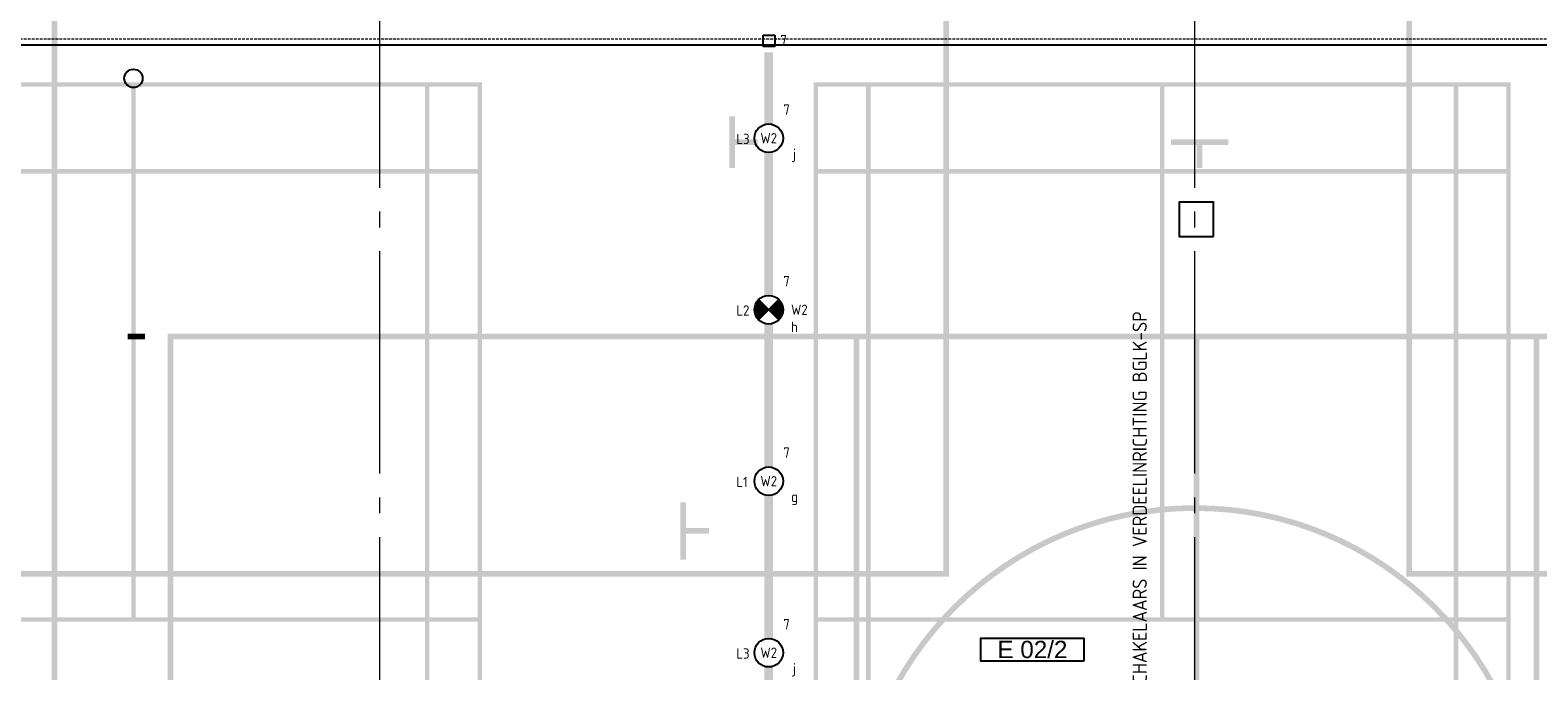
# Model space of a CAD drawing. Header units: millimetres. Extents: x -38031 to 123247, y -16330 to 129979.
# Tile 55 of 235: x -27029 to -13838, y 37248 to 42852. Entities that reach past the tile are written whole.
import ezdxf
from ezdxf.enums import TextEntityAlignment as Align

# ---------------------------------------------------------------- set-up
doc = ezdxf.new("R2010")
doc.units = ezdxf.units.MM
doc.header["$LTSCALE"] = 50
doc.linetypes.add('STYLE_02', pattern=[0.6944250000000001, 0.48607, -0.2083550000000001])
doc.linetypes.add('STYLE_11', pattern=[5, 3.88885498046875, -0.416717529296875, 0.2777862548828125, -0.4166412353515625])
for name, color, linetype in [('AB$1A---_ATTRIB035', 8, 'Continuous'), ('AL$1A---_ALGEMEEN', 8, 'Continuous'), ('AM$1A---_ARCERING', 8, 'Continuous'), ('BOUWKUNDIG', 8, 'Continuous'), ('EL6311--', 3, 'Continuous'), ('EL6311--NV', 7, 'Continuous')]:
    doc.layers.add(name, color=color, linetype=linetype)
doc.layers.add('Armaturen levering door W-aannemer', color=3, linetype='Continuous', plot=False)
doc.layers.add('Armaturen levering door W-aannemer--NV', color=7, linetype='Continuous', plot=False)
doc.layers.add('stramien', color=1, linetype='STYLE_11', lineweight=15)
doc.styles.add('Arial', font='ARIAL.TTF')
doc.styles.add('BURO-012', font='ISO.shx', dxfattribs={"height": 60})
doc.styles.add('BURO-018', font='iso.shx', dxfattribs={"height": 90})
doc.styles.get("Standard").update_dxf_attribs({"font": 'iso.shx'})

# ---------------------------------------------------------------- blocks, each defined once
blk = doc.blocks.new('1115B6LL1500')
at = {"color": 0, "linetype": 'Continuous'}
blk.add_circle((0, 0), 2.5, dxfattribs=at)
at = {"color": 0}
for points in [[(-2.5, 0.75), (-15, 0.75), (-2.5, -0.75), (-15, -0.75)], [(2.5, 0.75), (15, 0.75), (2.5, -0.75), (15, -0.75)]]:
    blk.add_solid(points, dxfattribs=at)
at = {"color": 0, "linetype": 'Continuous', "style": 'BURO-018'}
for tag, p in [('E_GKAST', (0, 8)), ('E_GROEP', (0, 5)), ('E_SGROEP', (4.5, 5)), ('E_ARMCODE', (0, 0)), ('E_SLET', (4.5, -3))]:
    blk.add_attdef(tag, text='', height=1.8, dxfattribs=at).set_placement(p, align=Align.MIDDLE)
blk = doc.blocks.new('E00018')
at = {"color": 0, "linetype": 'Continuous'}
for p, q in [((-1.767766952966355, -1.767766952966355), (1.767766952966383, 1.767766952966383)), ((1.767766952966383, -1.767766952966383), (-1.767766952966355, 1.767766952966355))]:
    blk.add_line(p, q, dxfattribs=at)
at = {"color": 0, "linetype": 'Continuous', "const_width": 2.5}
for points in [[(-0.8838834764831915, 0.8838834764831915, -0.1989123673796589), (0, 1.25, -0.1989123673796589), (0.8838834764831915, 0.8838834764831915, -1)], [(-0.8838834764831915, -0.8838834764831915, 0.1989123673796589), (0, -1.25, 0.1989123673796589), (0.8838834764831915, -0.8838834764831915, 1)]]:
    blk.add_lwpolyline(points, format="xyb", dxfattribs=at)
blk = doc.blocks.new('1115B6LL1500-NO1')
at = {"color": 0, "linetype": 'Continuous'}
blk.add_circle((0, 0), 2.5, dxfattribs=at)
at = {"color": 0}
for points in [[(-2.5, 0.75), (-15, 0.75), (-2.5, -0.75), (-15, -0.75)], [(2.5, 0.75), (15, 0.75), (2.5, -0.75), (15, -0.75)]]:
    blk.add_solid(points, dxfattribs=at)
at = {"color": 0, "zscale": 100}
blk.add_blockref('E00018', (0, 0), dxfattribs=at)
at = {"color": 0, "linetype": 'Continuous', "style": 'BURO-018'}
for tag, p in [('E_GKAST', (0, 8)), ('E_GROEP', (0, 5)), ('E_SGROEP', (4.5, 5)), ('E_ARMCODE', (0, 0)), ('E_SLET', (4.5, -3))]:
    blk.add_attdef(tag, text='', height=1.8, dxfattribs=at).set_placement(p, align=Align.MIDDLE)
blk = doc.blocks.new('E00159')
at = {"color": 0, "linetype": 'Continuous'}
for p, q in [((-1, -1), (-1, 1)), ((-1, 1), (1, 1)), ((1, 1), (1, -1)), ((1, -1), (-1, -1))]:
    blk.add_line(p, q, dxfattribs=at)
at = {"color": 0, "linetype": 'Continuous', "style": 'BURO-018'}
for tag, p in [('E_GKAST', (0, 6.5)), ('E_GROEP', (0, 3.5)), ('E_SGROEP', (4.5, 3.5))]:
    blk.add_attdef(tag, text='', height=1.8, dxfattribs=at).set_placement(p, align=Align.MIDDLE)
at = {"color": 0, "linetype": 'Continuous', "style": 'BURO-018', "flags": 1}
for tag, height, p in [('E_VERMCODE', 1.8, (13, 3.5)), ('E_MATCODE', 1.799999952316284, (0, 0))]:
    blk.add_attdef(tag, text='', height=height, dxfattribs=at).set_placement(p, align=Align.MIDDLE)
blk = doc.blocks.new('Group-17')
at = {"layer": 'AM$1A---_ARCERING', "linetype": 'Continuous', "lineweight": 0}
h = blk.add_hatch(color=256, dxfattribs=at)
h.paths.add_polyline_path([(-75350.99999999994, 27497.00000000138), (-75350.99999999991, 9497.000000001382), (-84350.99999999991, 9497.000000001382), (-84350.99999999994, 27497.00000000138)])
h.paths.add_polyline_path([(-84300.99999999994, 15497.00000000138), (-84300.99999999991, 9547.000000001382), (-75400.99999999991, 9547.000000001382), (-75400.99999999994, 15497.00000000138)])
h.paths.add_polyline_path([(-75400.99999999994, 18472.00000000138), (-84300.99999999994, 18472.00000000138), (-84300.99999999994, 15547.00000000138), (-75400.99999999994, 15547.00000000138)])
h.paths.add_polyline_path([(-75400.99999999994, 27447.00000000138), (-84300.99999999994, 27447.00000000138), (-84300.99999999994, 21497.00000000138), (-75400.99999999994, 21497.00000000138)])
h.paths.add_polyline_path([(-84300.99999999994, 18522.00000000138), (-75400.99999999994, 18522.00000000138), (-75400.99999999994, 21447.00000000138), (-84300.99999999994, 21447.00000000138)])
h = blk.add_hatch(color=256, dxfattribs=at)
h.paths.add_polyline_path([(-62350.99999999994, 27497.00000000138), (-62350.99999999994, 9497.000000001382), (-71350.99999999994, 9497.000000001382), (-71350.99999999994, 27497.00000000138)])
h.paths.add_polyline_path([(-71300.99999999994, 15497.00000000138), (-71300.99999999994, 9547.000000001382), (-62400.99999999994, 9547.000000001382), (-62400.99999999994, 15497.00000000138)])
h.paths.add_polyline_path([(-62400.99999999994, 18472.00000000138), (-71300.99999999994, 18472.00000000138), (-71300.99999999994, 15547.00000000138), (-62400.99999999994, 15547.00000000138)])
h.paths.add_polyline_path([(-62400.99999999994, 27447.00000000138), (-71300.99999999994, 27447.00000000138), (-71300.99999999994, 21497.00000000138), (-62400.99999999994, 21497.00000000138)])
h.paths.add_polyline_path([(-71300.99999999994, 18522.00000000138), (-62400.99999999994, 18522.00000000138), (-62400.99999999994, 21447.00000000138), (-71300.99999999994, 21447.00000000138)])
h = blk.add_hatch(color=256, dxfattribs=at)
h.paths.add_polyline_path([(-85535.99999999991, 422.0000000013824), (-79435.99999999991, 422.0000000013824), (-79435.99999999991, 13822.00000000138), (-85535.99999999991, 13822.00000000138)])
h.paths.add_polyline_path([(-85075.99999999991, 13062.00000000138), (-85495.99999999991, 13062.00000000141), (-85495.99999999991, 13782.00000000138), (-85075.99999999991, 13782.00000000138)])
h.paths.add_polyline_path([(-85035.99999999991, 13782.00000000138), (-82505.99999999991, 13782.00000000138), (-82505.99999999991, 13062.00000000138), (-85035.99999999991, 13062.00000000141)])
h.paths.add_polyline_path([(-79935.99999999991, 13062.00000000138), (-82465.99999999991, 13062.00000000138), (-82465.99999999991, 13782.00000000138), (-79935.99999999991, 13782.00000000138)])
h.paths.add_polyline_path([(-79895.99999999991, 13782.00000000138), (-79475.99999999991, 13782.00000000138), (-79475.99999999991, 13062.00000000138), (-79895.99999999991, 13062.00000000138)])
h.paths.add_polyline_path([(-79475.99999999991, 13022.00000000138), (-79475.99999999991, 9142.000000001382), (-79895.99999999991, 9142.000000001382), (-79895.99999999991, 13022.00000000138)])
h.paths.add_polyline_path([(-79935.99999999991, 13022.00000000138), (-79935.99999999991, 9142.000000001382), (-82465.99999999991, 9142.000000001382), (-82465.99999999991, 13022.00000000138)])
h.paths.add_polyline_path([(-85035.99999999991, 9142.000000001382), (-85035.99999999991, 13022.00000000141), (-82505.99999999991, 13022.00000000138), (-82505.99999999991, 9142.000000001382)])
h.paths.add_polyline_path([(-85495.99999999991, 9142.000000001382), (-85495.99999999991, 13022.00000000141), (-85075.99999999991, 13022.00000000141), (-85075.99999999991, 9142.000000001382)])
h.paths.add_polyline_path([(-85075.99999999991, 5142.000000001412), (-85495.99999999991, 5142.000000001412), (-85495.99999999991, 9102.000000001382), (-85075.99999999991, 9102.000000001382)])
h.paths.add_polyline_path([(-85035.99999999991, 9102.000000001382), (-79935.99999999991, 9102.000000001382), (-79935.99999999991, 5142.000000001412), (-85035.99999999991, 5142.000000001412)])
h.paths.add_polyline_path([(-79895.99999999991, 5142.000000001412), (-79895.99999999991, 9102.000000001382), (-79475.99999999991, 9102.000000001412), (-79475.99999999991, 5142.000000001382)])
h.paths.add_polyline_path([(-79475.99999999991, 1222.000000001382), (-79895.99999999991, 1222.000000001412), (-79895.99999999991, 5102.000000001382), (-79475.99999999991, 5102.000000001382)])
h.paths.add_polyline_path([(-79935.99999999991, 5102.000000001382), (-79935.99999999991, 1222.000000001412), (-82465.99999999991, 1222.000000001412), (-82465.99999999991, 5102.000000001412)])
h.paths.add_polyline_path([(-85035.99999999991, 5102.000000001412), (-82505.99999999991, 5102.000000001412), (-82505.99999999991, 1222.000000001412), (-85035.99999999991, 1222.000000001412)])
h.paths.add_polyline_path([(-85075.99999999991, 5102.000000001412), (-85075.99999999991, 1222.000000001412), (-85495.99999999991, 1222.000000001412), (-85495.99999999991, 5102.000000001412)])
h.paths.add_polyline_path([(-85075.99999999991, 1182.000000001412), (-85075.99999999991, 462.0000000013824), (-85495.99999999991, 462.0000000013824), (-85495.99999999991, 1182.000000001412)])
h.paths.add_polyline_path([(-85035.99999999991, 462.0000000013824), (-85035.99999999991, 1182.000000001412), (-82505.99999999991, 1182.000000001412), (-82505.99999999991, 462.0000000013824)])
h.paths.add_polyline_path([(-82465.99999999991, 1182.000000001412), (-79935.99999999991, 1182.000000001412), (-79935.99999999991, 462.0000000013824), (-82465.99999999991, 462.0000000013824)])
h.paths.add_polyline_path([(-79475.99999999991, 1182.000000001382), (-79475.99999999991, 462.0000000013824), (-79895.99999999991, 462.0000000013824), (-79895.99999999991, 1182.000000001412)])
h = blk.add_hatch(color=256, dxfattribs=at)
h.paths.add_polyline_path([(-76535.99999999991, 422.0000000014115), (-70435.99999999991, 422.0000000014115), (-70435.99999999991, 13822.00000000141), (-76535.99999999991, 13822.00000000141)])
h.paths.add_polyline_path([(-76075.99999999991, 13062.00000000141), (-76495.99999999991, 13062.00000000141), (-76495.99999999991, 13782.00000000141), (-76075.99999999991, 13782.00000000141)])
h.paths.add_polyline_path([(-76035.99999999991, 13782.00000000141), (-73505.99999999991, 13782.00000000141), (-73505.99999999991, 13062.00000000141), (-76035.99999999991, 13062.00000000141)])
h.paths.add_polyline_path([(-70935.99999999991, 13062.00000000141), (-73465.99999999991, 13062.00000000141), (-73465.99999999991, 13782.00000000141), (-70935.99999999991, 13782.00000000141)])
h.paths.add_polyline_path([(-70895.99999999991, 13782.00000000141), (-70475.99999999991, 13782.00000000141), (-70475.99999999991, 13062.00000000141), (-70895.99999999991, 13062.00000000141)])
h.paths.add_polyline_path([(-70475.99999999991, 13022.00000000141), (-70475.99999999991, 9142.000000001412), (-70895.99999999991, 9142.000000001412), (-70895.99999999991, 13022.00000000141)])
h.paths.add_polyline_path([(-70935.99999999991, 13022.00000000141), (-70935.99999999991, 9142.000000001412), (-73465.99999999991, 9142.000000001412), (-73465.99999999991, 13022.00000000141)])
h.paths.add_polyline_path([(-76035.99999999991, 9142.000000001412), (-76035.99999999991, 13022.00000000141), (-73505.99999999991, 13022.00000000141), (-73505.99999999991, 9142.000000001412)])
h.paths.add_polyline_path([(-76495.99999999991, 9142.000000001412), (-76495.99999999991, 13022.00000000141), (-76075.99999999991, 13022.00000000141), (-76075.99999999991, 9142.000000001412)])
h.paths.add_polyline_path([(-76075.99999999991, 5142.000000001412), (-76495.99999999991, 5142.000000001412), (-76495.99999999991, 9102.000000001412), (-76075.99999999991, 9102.000000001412)])
h.paths.add_polyline_path([(-76035.99999999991, 9102.000000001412), (-70935.99999999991, 9102.000000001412), (-70935.99999999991, 5142.000000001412), (-76035.99999999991, 5142.000000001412)])
h.paths.add_polyline_path([(-70895.99999999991, 5142.000000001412), (-70895.99999999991, 9102.000000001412), (-70475.99999999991, 9102.000000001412), (-70475.99999999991, 5142.000000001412)])
h.paths.add_polyline_path([(-70475.99999999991, 1222.000000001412), (-70895.99999999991, 1222.000000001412), (-70895.99999999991, 5102.000000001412), (-70475.99999999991, 5102.000000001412)])
h.paths.add_polyline_path([(-70935.99999999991, 5102.000000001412), (-70935.99999999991, 1222.000000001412), (-73465.99999999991, 1222.000000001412), (-73465.99999999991, 5102.000000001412)])
h.paths.add_polyline_path([(-76035.99999999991, 5102.000000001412), (-73505.99999999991, 5102.000000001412), (-73505.99999999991, 1222.000000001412), (-76035.99999999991, 1222.000000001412)])
h.paths.add_polyline_path([(-76075.99999999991, 5102.000000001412), (-76075.99999999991, 1222.000000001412), (-76495.99999999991, 1222.000000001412), (-76495.99999999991, 5102.000000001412)])
h.paths.add_polyline_path([(-76075.99999999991, 1182.000000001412), (-76075.99999999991, 462.0000000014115), (-76495.99999999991, 462.0000000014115), (-76495.99999999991, 1182.000000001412)])
h.paths.add_polyline_path([(-76035.99999999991, 462.0000000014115), (-76035.99999999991, 1182.000000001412), (-73505.99999999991, 1182.000000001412), (-73505.99999999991, 462.0000000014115)])
h.paths.add_polyline_path([(-73465.99999999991, 1182.000000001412), (-70935.99999999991, 1182.000000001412), (-70935.99999999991, 462.0000000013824), (-73465.99999999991, 462.0000000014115)])
h.paths.add_polyline_path([(-70475.99999999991, 1182.000000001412), (-70475.99999999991, 462.0000000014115), (-70895.99999999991, 462.0000000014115), (-70895.99999999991, 1182.000000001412)])
for points in [[(-77273.49999999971, 13522.00000000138), (-77223.49999999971, 13522.00000000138), (-77223.49999999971, 13322.00000000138), (-77023.49999999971, 13322.00000000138), (-77023.49999999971, 13272.00000000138), (-77223.49999999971, 13272.00000000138), (-77223.49999999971, 13072.00000000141), (-77273.49999999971, 13072.00000000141)], [(-72908.49999999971, 13272.00000000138), (-72908.49999999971, 13322.00000000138), (-73408.49999999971, 13322.00000000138), (-73408.49999999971, 13272.00000000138), (-73183.49999999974, 13272.00000000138), (-73183.49999999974, 13072.00000000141), (-73133.49999999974, 13072.00000000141), (-73133.49999999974, 13272.00000000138)], [(-77650.99999999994, 10147.00000000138), (-77700.99999999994, 10147.00000000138), (-77700.99999999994, 9647.000000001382), (-77650.99999999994, 9647.000000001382), (-77650.99999999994, 9872.000000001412), (-77450.99999999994, 9872.000000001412), (-77450.99999999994, 9922.000000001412), (-77650.99999999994, 9922.000000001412)]]:
    blk.add_hatch(color=256, dxfattribs=at).paths.add_polyline_path(points)
h = blk.add_hatch(color=256, dxfattribs=at)
h.paths.add_polyline_path([(-64185.99999999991, 11622.00000000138), (-82185.99999999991, 11622.00000000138), (-82185.99999999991, 2622.000000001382), (-64185.99999999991, 2622.000000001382)])
h.paths.add_polyline_path([(-70185.99999999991, 2672.000000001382), (-70185.99999999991, 11572.00000000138), (-64235.99999999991, 11572.00000000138), (-64235.99999999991, 2672.000000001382)])
h.paths.add_polyline_path([(-82135.99999999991, 2672.000000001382), (-82135.99999999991, 11572.00000000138), (-76185.99999999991, 11572.00000000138), (-76185.99999999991, 2672.000000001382)])
h.paths.add_polyline_path([(-73160.99999999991, 2672.000000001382), (-73160.99999999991, 11572.00000000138), (-70235.99999999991, 11572.00000000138), (-70235.99999999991, 2672.000000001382)])
h.paths.add_polyline_path([(-76135.99999999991, 11572.00000000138), (-73210.99999999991, 11572.00000000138), (-73210.99999999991, 2672.000000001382), (-76135.99999999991, 2672.000000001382)])
h = blk.add_hatch(color=256, dxfattribs=at)
edge = h.paths.add_edge_path()
edge.add_arc((-73200.99999999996, 7122.000000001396), 2950.000000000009, 0.4855632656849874, 89.99999999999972)
edge.add_arc((-73200.99999999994, 7122.000000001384), 2949.999999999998, 90, 179.5144367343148)
edge.add_line((-76150.8940658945, 7147.000000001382), (-76200.89583152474, 7147.000000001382))
edge.add_arc((-73200.99999999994, 7122.000000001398), 2999.999999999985, 90, 179.5225296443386, ccw=False)
edge.add_arc((-73200.99999999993, 7122.000000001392), 2999.999999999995, 0.4774703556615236, 90.00000000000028, ccw=False)
at = {"layer": 'AL$1A---_ALGEMEEN', "color": 0}
for points in [[(-83200.99999999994, 7122.000000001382), (-83200.99999999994, 27122.00000000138), (-83150.99999999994, 7122.000000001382), (-83150.99999999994, 27122.00000000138)], [(-82535.99999999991, 11572.00000000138), (-82385.99999999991, 11572.00000000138), (-82535.99999999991, 11622.00000000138), (-82385.99999999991, 11622.00000000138)]]:
    blk.add_solid(points, dxfattribs=at)
blk = doc.blocks.new('Group-18')
at = {"layer": 'AL$1A---_ALGEMEEN', "color": 0}
blk.add_lwpolyline([(-87291.96924776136, 700.5507527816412), (-86356.00000001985, 700.5507527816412), (-86356.00000001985, 2087.550752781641), (-87291.96924776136, 2087.550752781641), (-87291.96924776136, 4450.550752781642), (-86356.00000001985, 4450.550752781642), (-86356.00000001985, 5834.01125336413), (-87291.96924776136, 5834.01125336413), (-87291.96924776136, 8325.550752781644), (-86356.00000001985, 8325.550752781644), (-86356.00000001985, 9712.55075278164), (-87291.96924776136, 9712.55075278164), (-87291.96924776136, 12075.55075278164), (-86356.00000001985, 12075.55075278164), (-86356.00000001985, 13462.55075278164), (-87291.96924776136, 13462.55075278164), (-87291.96924776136, 14150), (-59221.0000000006, 14150), (-59221.0000000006, 230.0112533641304), (-87291.96924776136, 230.01125336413)], close=True, dxfattribs=at)
blk = doc.blocks.new('Group-57')
at = {"layer": 'AM$1A---_ARCERING', "linetype": 'Continuous', "lineweight": 0}
h = blk.add_hatch(color=256, dxfattribs=at)
h.paths.add_polyline_path([(-75350.99999999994, 27497.00000000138), (-75350.99999999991, 9497.000000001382), (-84350.99999999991, 9497.000000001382), (-84350.99999999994, 27497.00000000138)])
h.paths.add_polyline_path([(-84300.99999999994, 15497.00000000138), (-84300.99999999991, 9547.000000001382), (-75400.99999999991, 9547.000000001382), (-75400.99999999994, 15497.00000000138)])
h.paths.add_polyline_path([(-75400.99999999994, 18472.00000000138), (-84300.99999999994, 18472.00000000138), (-84300.99999999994, 15547.00000000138), (-75400.99999999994, 15547.00000000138)])
h.paths.add_polyline_path([(-75400.99999999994, 27447.00000000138), (-84300.99999999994, 27447.00000000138), (-84300.99999999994, 21497.00000000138), (-75400.99999999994, 21497.00000000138)])
h.paths.add_polyline_path([(-84300.99999999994, 18522.00000000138), (-75400.99999999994, 18522.00000000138), (-75400.99999999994, 21447.00000000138), (-84300.99999999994, 21447.00000000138)])
h = blk.add_hatch(color=256, dxfattribs=at)
h.paths.add_polyline_path([(-62350.99999999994, 27497.00000000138), (-62350.99999999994, 9497.000000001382), (-71350.99999999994, 9497.000000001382), (-71350.99999999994, 27497.00000000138)])
h.paths.add_polyline_path([(-71300.99999999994, 15497.00000000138), (-71300.99999999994, 9547.000000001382), (-62400.99999999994, 9547.000000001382), (-62400.99999999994, 15497.00000000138)])
h.paths.add_polyline_path([(-62400.99999999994, 18472.00000000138), (-71300.99999999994, 18472.00000000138), (-71300.99999999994, 15547.00000000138), (-62400.99999999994, 15547.00000000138)])
h.paths.add_polyline_path([(-62400.99999999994, 27447.00000000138), (-71300.99999999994, 27447.00000000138), (-71300.99999999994, 21497.00000000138), (-62400.99999999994, 21497.00000000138)])
h.paths.add_polyline_path([(-71300.99999999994, 18522.00000000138), (-62400.99999999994, 18522.00000000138), (-62400.99999999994, 21447.00000000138), (-71300.99999999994, 21447.00000000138)])
h = blk.add_hatch(color=256, dxfattribs=at)
h.paths.add_polyline_path([(-85535.99999999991, 422.0000000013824), (-79435.99999999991, 422.0000000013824), (-79435.99999999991, 13822.00000000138), (-85535.99999999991, 13822.00000000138)])
h.paths.add_polyline_path([(-85075.99999999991, 13062.00000000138), (-85495.99999999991, 13062.00000000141), (-85495.99999999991, 13782.00000000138), (-85075.99999999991, 13782.00000000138)])
h.paths.add_polyline_path([(-85035.99999999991, 13782.00000000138), (-82505.99999999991, 13782.00000000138), (-82505.99999999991, 13062.00000000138), (-85035.99999999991, 13062.00000000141)])
h.paths.add_polyline_path([(-79935.99999999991, 13062.00000000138), (-82465.99999999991, 13062.00000000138), (-82465.99999999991, 13782.00000000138), (-79935.99999999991, 13782.00000000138)])
h.paths.add_polyline_path([(-79895.99999999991, 13782.00000000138), (-79475.99999999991, 13782.00000000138), (-79475.99999999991, 13062.00000000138), (-79895.99999999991, 13062.00000000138)])
h.paths.add_polyline_path([(-79475.99999999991, 13022.00000000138), (-79475.99999999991, 9142.000000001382), (-79895.99999999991, 9142.000000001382), (-79895.99999999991, 13022.00000000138)])
h.paths.add_polyline_path([(-79935.99999999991, 13022.00000000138), (-79935.99999999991, 9142.000000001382), (-82465.99999999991, 9142.000000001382), (-82465.99999999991, 13022.00000000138)])
h.paths.add_polyline_path([(-85035.99999999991, 9142.000000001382), (-85035.99999999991, 13022.00000000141), (-82505.99999999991, 13022.00000000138), (-82505.99999999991, 9142.000000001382)])
h.paths.add_polyline_path([(-85495.99999999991, 9142.000000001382), (-85495.99999999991, 13022.00000000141), (-85075.99999999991, 13022.00000000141), (-85075.99999999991, 9142.000000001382)])
h.paths.add_polyline_path([(-85075.99999999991, 5142.000000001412), (-85495.99999999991, 5142.000000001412), (-85495.99999999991, 9102.000000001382), (-85075.99999999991, 9102.000000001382)])
h.paths.add_polyline_path([(-85035.99999999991, 9102.000000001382), (-79935.99999999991, 9102.000000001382), (-79935.99999999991, 5142.000000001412), (-85035.99999999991, 5142.000000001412)])
h.paths.add_polyline_path([(-79895.99999999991, 5142.000000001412), (-79895.99999999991, 9102.000000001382), (-79475.99999999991, 9102.000000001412), (-79475.99999999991, 5142.000000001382)])
h.paths.add_polyline_path([(-79475.99999999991, 1222.000000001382), (-79895.99999999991, 1222.000000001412), (-79895.99999999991, 5102.000000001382), (-79475.99999999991, 5102.000000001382)])
h.paths.add_polyline_path([(-79935.99999999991, 5102.000000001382), (-79935.99999999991, 1222.000000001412), (-82465.99999999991, 1222.000000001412), (-82465.99999999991, 5102.000000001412)])
h.paths.add_polyline_path([(-85035.99999999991, 5102.000000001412), (-82505.99999999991, 5102.000000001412), (-82505.99999999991, 1222.000000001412), (-85035.99999999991, 1222.000000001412)])
h.paths.add_polyline_path([(-85075.99999999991, 5102.000000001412), (-85075.99999999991, 1222.000000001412), (-85495.99999999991, 1222.000000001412), (-85495.99999999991, 5102.000000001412)])
h.paths.add_polyline_path([(-85075.99999999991, 1182.000000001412), (-85075.99999999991, 462.0000000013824), (-85495.99999999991, 462.0000000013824), (-85495.99999999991, 1182.000000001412)])
h.paths.add_polyline_path([(-85035.99999999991, 462.0000000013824), (-85035.99999999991, 1182.000000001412), (-82505.99999999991, 1182.000000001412), (-82505.99999999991, 462.0000000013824)])
h.paths.add_polyline_path([(-82465.99999999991, 1182.000000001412), (-79935.99999999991, 1182.000000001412), (-79935.99999999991, 462.0000000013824), (-82465.99999999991, 462.0000000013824)])
h.paths.add_polyline_path([(-79475.99999999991, 1182.000000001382), (-79475.99999999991, 462.0000000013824), (-79895.99999999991, 462.0000000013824), (-79895.99999999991, 1182.000000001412)])
h = blk.add_hatch(color=256, dxfattribs=at)
h.paths.add_polyline_path([(-76535.99999999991, 422.0000000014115), (-70435.99999999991, 422.0000000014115), (-70435.99999999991, 13822.00000000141), (-76535.99999999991, 13822.00000000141)])
h.paths.add_polyline_path([(-76075.99999999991, 13062.00000000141), (-76495.99999999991, 13062.00000000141), (-76495.99999999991, 13782.00000000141), (-76075.99999999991, 13782.00000000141)])
h.paths.add_polyline_path([(-76035.99999999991, 13782.00000000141), (-73505.99999999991, 13782.00000000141), (-73505.99999999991, 13062.00000000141), (-76035.99999999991, 13062.00000000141)])
h.paths.add_polyline_path([(-70935.99999999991, 13062.00000000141), (-73465.99999999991, 13062.00000000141), (-73465.99999999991, 13782.00000000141), (-70935.99999999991, 13782.00000000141)])
h.paths.add_polyline_path([(-70895.99999999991, 13782.00000000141), (-70475.99999999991, 13782.00000000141), (-70475.99999999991, 13062.00000000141), (-70895.99999999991, 13062.00000000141)])
h.paths.add_polyline_path([(-70475.99999999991, 13022.00000000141), (-70475.99999999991, 9142.000000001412), (-70895.99999999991, 9142.000000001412), (-70895.99999999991, 13022.00000000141)])
h.paths.add_polyline_path([(-70935.99999999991, 13022.00000000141), (-70935.99999999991, 9142.000000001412), (-73465.99999999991, 9142.000000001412), (-73465.99999999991, 13022.00000000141)])
h.paths.add_polyline_path([(-76035.99999999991, 9142.000000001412), (-76035.99999999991, 13022.00000000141), (-73505.99999999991, 13022.00000000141), (-73505.99999999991, 9142.000000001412)])
h.paths.add_polyline_path([(-76495.99999999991, 9142.000000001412), (-76495.99999999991, 13022.00000000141), (-76075.99999999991, 13022.00000000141), (-76075.99999999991, 9142.000000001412)])
h.paths.add_polyline_path([(-76075.99999999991, 5142.000000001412), (-76495.99999999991, 5142.000000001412), (-76495.99999999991, 9102.000000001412), (-76075.99999999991, 9102.000000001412)])
h.paths.add_polyline_path([(-76035.99999999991, 9102.000000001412), (-70935.99999999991, 9102.000000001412), (-70935.99999999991, 5142.000000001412), (-76035.99999999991, 5142.000000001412)])
h.paths.add_polyline_path([(-70895.99999999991, 5142.000000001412), (-70895.99999999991, 9102.000000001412), (-70475.99999999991, 9102.000000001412), (-70475.99999999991, 5142.000000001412)])
h.paths.add_polyline_path([(-70475.99999999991, 1222.000000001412), (-70895.99999999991, 1222.000000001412), (-70895.99999999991, 5102.000000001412), (-70475.99999999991, 5102.000000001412)])
h.paths.add_polyline_path([(-70935.99999999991, 5102.000000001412), (-70935.99999999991, 1222.000000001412), (-73465.99999999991, 1222.000000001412), (-73465.99999999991, 5102.000000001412)])
h.paths.add_polyline_path([(-76035.99999999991, 5102.000000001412), (-73505.99999999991, 5102.000000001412), (-73505.99999999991, 1222.000000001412), (-76035.99999999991, 1222.000000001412)])
h.paths.add_polyline_path([(-76075.99999999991, 5102.000000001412), (-76075.99999999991, 1222.000000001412), (-76495.99999999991, 1222.000000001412), (-76495.99999999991, 5102.000000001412)])
h.paths.add_polyline_path([(-76075.99999999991, 1182.000000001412), (-76075.99999999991, 462.0000000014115), (-76495.99999999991, 462.0000000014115), (-76495.99999999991, 1182.000000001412)])
h.paths.add_polyline_path([(-76035.99999999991, 462.0000000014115), (-76035.99999999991, 1182.000000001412), (-73505.99999999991, 1182.000000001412), (-73505.99999999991, 462.0000000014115)])
h.paths.add_polyline_path([(-73465.99999999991, 1182.000000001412), (-70935.99999999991, 1182.000000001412), (-70935.99999999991, 462.0000000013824), (-73465.99999999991, 462.0000000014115)])
h.paths.add_polyline_path([(-70475.99999999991, 1182.000000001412), (-70475.99999999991, 462.0000000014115), (-70895.99999999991, 462.0000000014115), (-70895.99999999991, 1182.000000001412)])
for points in [[(-77273.49999999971, 13522.00000000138), (-77223.49999999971, 13522.00000000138), (-77223.49999999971, 13322.00000000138), (-77023.49999999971, 13322.00000000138), (-77023.49999999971, 13272.00000000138), (-77223.49999999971, 13272.00000000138), (-77223.49999999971, 13072.00000000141), (-77273.49999999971, 13072.00000000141)], [(-72908.49999999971, 13272.00000000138), (-72908.49999999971, 13322.00000000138), (-73408.49999999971, 13322.00000000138), (-73408.49999999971, 13272.00000000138), (-73183.49999999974, 13272.00000000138), (-73183.49999999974, 13072.00000000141), (-73133.49999999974, 13072.00000000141), (-73133.49999999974, 13272.00000000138)], [(-77650.99999999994, 10147.00000000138), (-77700.99999999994, 10147.00000000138), (-77700.99999999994, 9647.000000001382), (-77650.99999999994, 9647.000000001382), (-77650.99999999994, 9872.000000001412), (-77450.99999999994, 9872.000000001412), (-77450.99999999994, 9922.000000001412), (-77650.99999999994, 9922.000000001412)]]:
    blk.add_hatch(color=256, dxfattribs=at).paths.add_polyline_path(points)
h = blk.add_hatch(color=256, dxfattribs=at)
h.paths.add_polyline_path([(-64185.99999999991, 11622.00000000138), (-82185.99999999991, 11622.00000000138), (-82185.99999999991, 2622.000000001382), (-64185.99999999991, 2622.000000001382)])
h.paths.add_polyline_path([(-70185.99999999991, 2672.000000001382), (-70185.99999999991, 11572.00000000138), (-64235.99999999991, 11572.00000000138), (-64235.99999999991, 2672.000000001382)])
h.paths.add_polyline_path([(-82135.99999999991, 2672.000000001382), (-82135.99999999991, 11572.00000000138), (-76185.99999999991, 11572.00000000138), (-76185.99999999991, 2672.000000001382)])
h.paths.add_polyline_path([(-73160.99999999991, 2672.000000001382), (-73160.99999999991, 11572.00000000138), (-70235.99999999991, 11572.00000000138), (-70235.99999999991, 2672.000000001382)])
h.paths.add_polyline_path([(-76135.99999999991, 11572.00000000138), (-73210.99999999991, 11572.00000000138), (-73210.99999999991, 2672.000000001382), (-76135.99999999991, 2672.000000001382)])
h = blk.add_hatch(color=256, dxfattribs=at)
edge = h.paths.add_edge_path()
edge.add_arc((-73200.99999999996, 7122.000000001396), 2950.000000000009, 0.4855632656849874, 89.99999999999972)
edge.add_arc((-73200.99999999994, 7122.000000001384), 2949.999999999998, 90, 179.5144367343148)
edge.add_line((-76150.8940658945, 7147.000000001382), (-76200.89583152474, 7147.000000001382))
edge.add_arc((-73200.99999999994, 7122.000000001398), 2999.999999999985, 90, 179.5225296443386, ccw=False)
edge.add_arc((-73200.99999999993, 7122.000000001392), 2999.999999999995, 0.4774703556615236, 90.00000000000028, ccw=False)
at = {"layer": 'AL$1A---_ALGEMEEN', "color": 0}
for points in [[(-83200.99999999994, 7122.000000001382), (-83200.99999999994, 27122.00000000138), (-83150.99999999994, 7122.000000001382), (-83150.99999999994, 27122.00000000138)], [(-82535.99999999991, 11572.00000000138), (-82385.99999999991, 11572.00000000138), (-82535.99999999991, 11622.00000000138), (-82385.99999999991, 11622.00000000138)]]:
    blk.add_solid(points, dxfattribs=at)
blk = doc.blocks.new('Group-109')
at = {"layer": 'AL$1A---_ALGEMEEN', "color": 0, "linetype": 'STYLE_02', "lineweight": 15}
blk.add_line((-87264.5, 14200), (-59064.5, 14200), dxfattribs=at)
blk = doc.blocks.new('ruimtenummer')
at = {"layer": 'AL$1A---_ALGEMEEN', "color": 0, "flags": 1}
for tag, p in [('peil', (-450, -397.0923062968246)), ('onderdeel', (-450, -669.8364923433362))]:
    blk.add_attdef(tag, p, '', height=151.5245478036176, dxfattribs=at)
at = {"color": 0}
blk.add_wipeout([(-450, 100.00049999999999), (450, 100.00049999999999), (450, -99.99950000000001), (-450, -99.99950000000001)], dxfattribs=at).dxf.layer = 'AL$1A---_ALGEMEEN'
at = {"layer": 'AL$1A---_ALGEMEEN', "color": 0}
blk.add_lwpolyline([(-450, 100.0005), (450, 100.0005), (450, -99.9995), (-450, -99.9995)], close=True, dxfattribs=at)
at = {"layer": 'AL$1A---_ALGEMEEN', "color": 0, "style": 'Arial'}
blk.add_attdef('ruimtenummer', text='', height=151.5245478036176, dxfattribs=at).set_placement((0, 77.9764275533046), align=Align.TOP_CENTER)
blk = doc.blocks.new('uitsparing_F')
at = {"layer": 'AL$1A---_ALGEMEEN', "color": 0}
blk.add_lwpolyline([(-150, -150), (150, -150), (150, 150), (-150, 150)], close=True, dxfattribs=at)
blk = doc.blocks.new('uitsparing_E')
at = {"layer": 'AL$1A---_ALGEMEEN', "color": 0}
blk.add_circle((0, 0), 80, dxfattribs=at)
blk = doc.blocks.new('200254 W 210 11-06-2007')
at = {"layer": 'stramien', "ltscale": 10}
for p, q in [((-60169.03075223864, -11013.55463656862), (-60169.03075223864, 36216.44536343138)), ((-53039.03075223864, -11013.55463656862), (-53039.03075223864, 36216.44536343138))]:
    blk.add_line(p, q, dxfattribs=at)
at = {"layer": 'AL$1A---_ALGEMEEN'}
for name in ['Group-18', 'Group-17', 'Group-57', 'Group-109']:
    blk.add_blockref(name, (20161.96924776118, 3587.445363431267), dxfattribs=at)
at = {"layer": 'AL$1A---_ALGEMEEN', "rotation": 90}
for name, p in [('uitsparing_E', (-62324.03075223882, 17442.44536343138)), ('uitsparing_F', (-53024.03075223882, 16209.94536343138))]:
    blk.add_blockref(name, p, dxfattribs=at)
at = {"layer": 'AL$1A---_ALGEMEEN'}
ref = blk.add_blockref('ruimtenummer', (-54459.0307522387, 12446.51390984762), dxfattribs=dict(at, rotation=180))
ref.add_attrib('ruimtenummer', 'E 02/2', dxfattribs={"layer": 'AB$1A---_ATTRIB035', "height": 151.5245478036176, "style": 'Arial'}).set_placement((-54459.0307522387, 12523.41991123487), align=Align.TOP_CENTER)

msp = doc.modelspace()

# ---------------------------------------------------------------- block references
at = {"layer": 'BOUWKUNDIG'}
msp.add_blockref('200254 W 210 11-06-2007', (36199.03075223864, 24987.56249990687), dxfattribs=at)

# ---------------------------------------------------------------- next in the draw order: linework, layer by layer
at = {"layer": 'Armaturen levering door W-aannemer', "const_width": 10}
for points in [[(-20567.00175910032, 41156.83555804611), (-20567.00175910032, 41156.83555804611)], [(-20567.00169353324, 39656.83555804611), (-20567.00169353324, 39656.83555804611)]]:
    msp.add_lwpolyline(points, close=True, dxfattribs=at)

# ---------------------------------------------------------------- next in the draw order: block references
at = {"layer": 'Armaturen levering door W-aannemer'}
ref = msp.add_blockref('1115B6LL1500', (-20567.00179188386, 41906.83555804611), dxfattribs=dict(at, xscale=50.00000000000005, yscale=50, zscale=50, rotation=90.00000250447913))
ref.add_attrib('E_ARMCODE', 'W2', dxfattribs={"layer": '0', "color": 1, "linetype": 'Continuous', "height": 90, "style": 'BURO-018'}).set_placement((-20567.00179188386, 41906.83555804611), align=Align.MIDDLE)
ref.add_attrib('E_SLET', 'j', dxfattribs={"layer": '0', "color": 1, "linetype": 'Continuous', "height": 90, "style": 'BURO-018'}).set_placement((-20342.00179188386, 41756.83555804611), align=Align.MIDDLE)
ref.add_attrib('E_GROEP', '7', dxfattribs={"layer": '0', "color": 1, "linetype": 'Continuous', "height": 90, "style": 'BURO-018'}).set_placement((-20411.21105330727, 42156.83555804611), align=Align.MIDDLE)
ref = msp.add_blockref('1115B6LL1500', (-20567.00166074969, 38906.83555804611), dxfattribs=dict(at, xscale=50.00000000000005, yscale=50, zscale=50, rotation=90.00000250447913))
ref.add_attrib('E_ARMCODE', 'W2', dxfattribs={"layer": '0', "color": 1, "linetype": 'Continuous', "height": 90, "style": 'BURO-018'}).set_placement((-20567.00166074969, 38906.83555804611), align=Align.MIDDLE)
ref.add_attrib('E_SLET', 'g', dxfattribs={"layer": '0', "color": 1, "linetype": 'Continuous', "height": 90, "style": 'BURO-018'}).set_placement((-20342.00166074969, 38756.83555804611), align=Align.MIDDLE)
ref.add_attrib('E_GROEP', '7', dxfattribs={"layer": '0', "color": 1, "linetype": 'Continuous', "height": 90, "style": 'BURO-018'}).set_placement((-20411.2109221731, 39156.83555804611), align=Align.MIDDLE)
ref = msp.add_blockref('1115B6LL1500', (-20567.00159518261, 37406.83555804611), dxfattribs=dict(at, xscale=50.00000000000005, yscale=50, zscale=50, rotation=90.00000250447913))
ref.add_attrib('E_ARMCODE', 'W2', dxfattribs={"layer": '0', "color": 1, "linetype": 'Continuous', "height": 90, "style": 'BURO-018'}).set_placement((-20567.00159518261, 37406.83555804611), align=Align.MIDDLE)
ref.add_attrib('E_SLET', 'j', dxfattribs={"layer": '0', "color": 1, "linetype": 'Continuous', "height": 90, "style": 'BURO-018'}).set_placement((-20342.00159518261, 37256.83555804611), align=Align.MIDDLE)
ref.add_attrib('E_GROEP', '7', dxfattribs={"layer": '0', "color": 1, "linetype": 'Continuous', "height": 90, "style": 'BURO-018'}).set_placement((-20411.21085660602, 37656.83555804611), align=Align.MIDDLE)
at = {"layer": 'Armaturen levering door W-aannemer--NV'}
ref = msp.add_blockref('1115B6LL1500-NO1', (-20567.00172631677, 40406.83555804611), dxfattribs=dict(at, xscale=50.00000000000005, yscale=50, zscale=50, rotation=90.00000250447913))
ref.add_attrib('E_ARMCODE', 'W2', dxfattribs={"layer": '0', "color": 1, "linetype": 'Continuous', "height": 90, "style": 'BURO-018'}).set_placement((-20298.77646037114, 40406.83555804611), align=Align.MIDDLE)
ref.add_attrib('E_SLET', 'h', dxfattribs={"layer": '0', "color": 1, "linetype": 'Continuous', "height": 90, "style": 'BURO-018'}).set_placement((-20342.00172631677, 40256.83555804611), align=Align.MIDDLE)
ref.add_attrib('E_GROEP', '7', dxfattribs={"layer": '0', "color": 1, "linetype": 'Continuous', "height": 90, "style": 'BURO-018'}).set_placement((-20411.21098774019, 40656.83555804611), align=Align.MIDDLE)
at = {"layer": 'EL6311--'}
ref = msp.add_blockref('E00159', (-20564.44441073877, 42758.47949207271), dxfattribs=dict(at, xscale=50, yscale=50, zscale=50))
ref.add_attrib('E_GROEP', '7', dxfattribs={"layer": '0', "color": 1, "linetype": 'Continuous', "height": 90, "style": 'BURO-018'}).set_placement((-20437.00793755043, 42764.15004436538), align=Align.MIDDLE)

# ---------------------------------------------------------------- next in the draw order: texts
at = {"layer": 'Armaturen levering door W-aannemer', "style": 'BURO-018'}
for s, p in [('L3', (-20849.47319265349, 41855.34793620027)), ('L1', (-20849.47306151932, 38855.34793620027)), ('L3', (-20849.47299595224, 37355.34793620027))]:
    msp.add_text(s, height=90, dxfattribs=at).set_placement(p)
at = {"layer": 'Armaturen levering door W-aannemer', "color": 2, "linetype": 'Continuous', "style": 'BURO-012'}
msp.add_text('ALLE VERLICHTING GESCHAKELD VIA MAGNEETSCHAKELAARS IN VERDEELINRICHTING BGLK-SP', height=125, rotation=90, dxfattribs=at).set_placement((-17258.71403374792, 33749.95349751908))
at = {"layer": 'EL6311--NV', "style": 'BURO-018'}
msp.add_text('L2', height=90, dxfattribs=at).set_placement((-20849.47312708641, 40355.34793620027))

doc.saveas('drawing.dxf')
